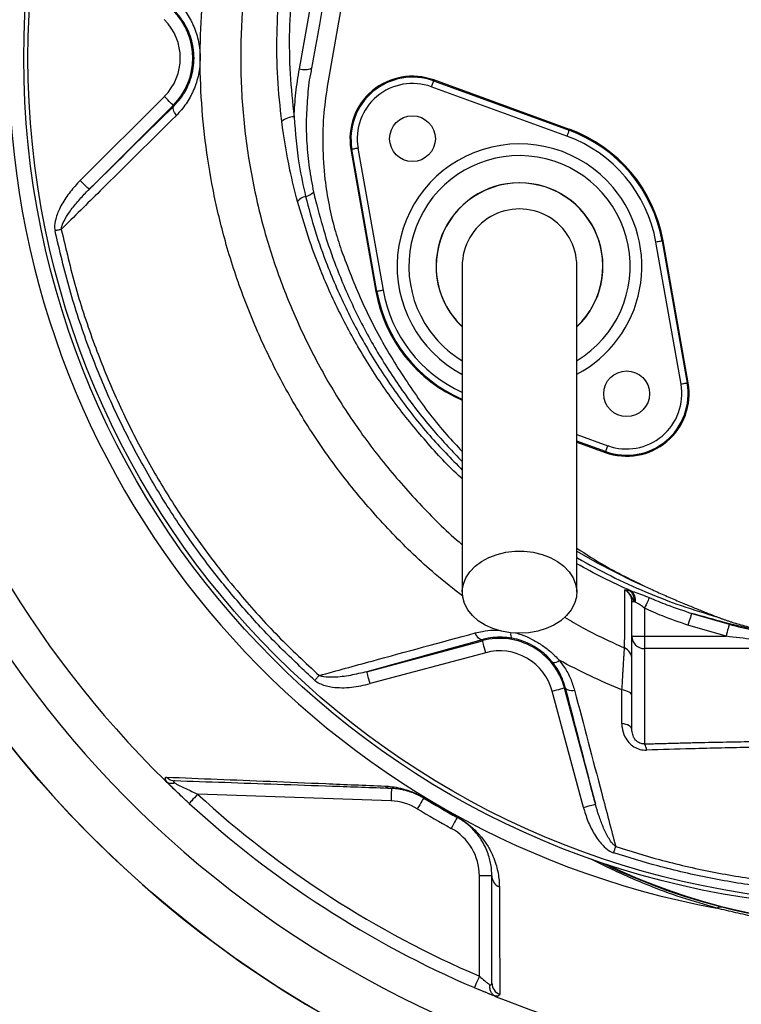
# Model space of a CAD drawing. Header units: millimetres. Extents: x 4424 to 8019, y 4288 to 7883.
# Tile 3 of 11: x 5196 to 6063, y 4949 to 6131. Entities that reach past the tile are written whole.
import ezdxf

# ---------------------------------------------------------------- set-up
doc = ezdxf.new("R2010")
doc.units = ezdxf.units.MM
doc.header["$LTSCALE"] = 5

msp = doc.modelspace()

# ---------------------------------------------------------------- linework, layer by layer
at = {"color": 7, "linetype": 'Continuous', "lineweight": 25}
for p, q in [((5532.1, 6072.2), (5567.4, 6267.5)), ((5596.3, 6226.1), (5566.2, 6055.4)), ((5693, 6057.6), (5693.4, 6058.8)), ((5693, 6057.6), (5855.8, 5998.4)), ((5856.2, 5999.5), (5693.4, 6058.8)), ((5853.2, 5991.4), (5690.4, 6050.6)), ((5269.1, 5938), (5370, 6038.9)), ((5380.6, 6028.3), (5279.7, 5927.4)), ((5381.4, 6027.5), (5380.6, 6028.3)), ((5855.8, 5998.4), (5856.2, 5999.5)), ((5595.1, 5975.5), (5593.9, 5975.3)), ((5593.9, 5975.3), (5624, 5804.7)), ((5625.1, 5804.9), (5595.1, 5975.5)), ((5602.4, 5976.8), (5632.5, 5806.2)), ((5990.2, 5693.4), (5960.1, 5863.9)), ((5967.5, 5865.3), (5968.7, 5865.5)), ((5967.5, 5865.3), (5997.6, 5694.7)), ((5998.7, 5694.9), (5968.7, 5865.5)), ((5625.1, 5804.9), (5624, 5804.7)), ((5997.6, 5694.7), (5998.7, 5694.9)), ((5865.1, 5623.8), (5899.2, 5611.4)), ((5899.6, 5612.5), (5899.2, 5611.4)), ((5928, 5445.7), (5930.1, 5445.2)), ((5931.3, 5390.6), (5931.3, 5432.2)), ((5931.3, 5432.2), (5934, 5432.2)), ((5935.1, 5431.7), (5934, 5432.2)), ((5946.3, 5424.3), (5946.3, 5390.6)), ((6003, 5418.1), (6047.9, 5405)), ((6044.3, 5390.6), (5998.4, 5404)), ((5613, 5348.1), (5751.8, 5385.3)), ((5751.5, 5386.5), (5751.8, 5385.3)), ((5931.3, 5390.6), (5946.3, 5390.6)), ((5931.3, 5278.4), (5931.3, 5390.6)), ((5946.3, 5390.6), (5946.3, 5375.8)), ((5946.3, 5390.6), (6044.3, 5390.6)), ((5755.7, 5370.8), (5616.9, 5333.7)), ((6106.7, 5375.8), (5946.3, 5375.8)), ((5946.3, 5375.8), (5946.3, 5261.3)), ((5873, 5185.1), (5835.6, 5324.7)), ((5851.3, 5328.9), (5850.1, 5328.6)), ((5850.1, 5328.6), (5887.5, 5188.9)), ((5642.1, 5192.8), (5410, 5200.9)), ((5748.1, 4982.3), (5748.1, 5102.9)), ((5763.1, 5102.9), (5748.1, 5102.9)), ((5766.8, 4958.3), (5742.2, 4968.5))]:
    msp.add_line(p, q, dxfattribs=at)
at = {"color": 8, "linetype": 'Continuous', "lineweight": 25}
for p, q in [((5865.1, 5633), (5902.2, 5619.5)), ((5899.6, 5612.5), (5865.1, 5625.1))]:
    msp.add_line(p, q, dxfattribs=at)
at = {"color": 7, "linetype": 'Continuous', "lineweight": 25, "flags": 128}
for points in [[(5693, 6057.6), (5692.9, 6057.5), (5692.8, 6057.1), (5692.6, 6056.4), (5692.2, 6055.5), (5691.9, 6054.5), (5691.4, 6053.3), (5690.9, 6052), (5690.4, 6050.6)], [(5380.6, 6028.3), (5380.3, 6028.6), (5379.7, 6029.2), (5378.7, 6030.2), (5377.4, 6031.5), (5375.8, 6033.1), (5374, 6034.9), (5372, 6036.9), (5370, 6038.9)], [(5384.4, 6016.3), (5383.2, 6018), (5382.2, 6019.7), (5381.4, 6021.4), (5380.9, 6023), (5380.6, 6024.4), (5380.6, 6025.6), (5380.9, 6026.7), (5381.4, 6027.5)], [(5855.8, 5998.4), (5855.7, 5998.2), (5855.6, 5997.8), (5855.3, 5997.2), (5855, 5996.3), (5854.6, 5995.2), (5854.2, 5994), (5853.7, 5992.7), (5853.2, 5991.4)], [(5602.4, 5976.8), (5601, 5976.5), (5599.6, 5976.3), (5598.4, 5976), (5597.3, 5975.8), (5596.3, 5975.7), (5595.7, 5975.6), (5595.2, 5975.5), (5595.1, 5975.5)], [(5279.7, 5927.4), (5279.4, 5927.7), (5278.8, 5928.3), (5277.8, 5929.3), (5276.5, 5930.6), (5274.9, 5932.2), (5273.1, 5934), (5271.1, 5936), (5269.1, 5938)], [(5246.3, 5879.4), (5245.4, 5879.2), (5244.6, 5879), (5243.6, 5878.8), (5242.7, 5878.6), (5241.8, 5878.4), (5240.8, 5878.2), (5239.8, 5878), (5238.8, 5877.8)], [(5967.5, 5865.3), (5967.3, 5865.2), (5966.9, 5865.1), (5966.2, 5865), (5965.3, 5864.9), (5964.2, 5864.7), (5962.9, 5864.4), (5961.5, 5864.2), (5960.1, 5863.9)], [(5632.5, 5806.2), (5631.1, 5805.9), (5629.7, 5805.7), (5628.5, 5805.5), (5627.3, 5805.3), (5626.4, 5805.1), (5625.7, 5805), (5625.3, 5804.9), (5625.1, 5804.9)], [(5997.6, 5694.7), (5997.4, 5694.6), (5997, 5694.6), (5996.3, 5694.4), (5995.4, 5694.3), (5994.2, 5694.1), (5993, 5693.9), (5991.6, 5693.6), (5990.2, 5693.4)], [(5902.2, 5619.5), (5901.7, 5618.2), (5901.2, 5616.9), (5900.8, 5615.7), (5900.4, 5614.6), (5900.1, 5613.7), (5899.8, 5613.1), (5899.7, 5612.6), (5899.6, 5612.5)], [(5796.3, 5394.2), (5785.3, 5394.8), (5774.5, 5396.7), (5764.4, 5399.8), (5755, 5404.1), (5746.7, 5409.3), (5739.7, 5415.5), (5734.2, 5422.4), (5730.3, 5429.8), (5728.1, 5437.6), (5727.6, 5445.5), (5729, 5453.4), (5732, 5461), (5736.8, 5468.2), (5743.1, 5474.7), (5750.7, 5480.5), (5759.6, 5485.2), (5769.4, 5488.9), (5779.9, 5491.5), (5790.8, 5492.7), (5801.8, 5492.7), (5812.8, 5491.5), (5823.3, 5488.9), (5833.1, 5485.2), (5841.9, 5480.5), (5849.6, 5474.7), (5855.9, 5468.2), (5860.6, 5461), (5863.7, 5453.4), (5865, 5445.5), (5864.6, 5437.6), (5862.4, 5429.8), (5858.4, 5422.4), (5852.9, 5415.5), (5845.9, 5409.3), (5837.6, 5404.1), (5828.3, 5399.8), (5818.1, 5396.7), (5807.3, 5394.8), (5796.3, 5394.2)], [(5952.1, 5437), (5951.7, 5436.1), (5951.2, 5435), (5950.6, 5433.6), (5949.8, 5432), (5949, 5430.2), (5948.2, 5428.3), (5947.2, 5426.3), (5946.3, 5424.3)], [(6003, 5418.1), (6002.9, 5417.5), (6002.5, 5416.5), (6002.1, 5415.1), (6001.5, 5413.3), (6000.8, 5411.3), (6000, 5409), (5999.2, 5406.5), (5998.4, 5404)], [(6047.9, 5405), (6047.8, 5404.4), (6047.5, 5403.3), (6047.1, 5401.9), (6046.7, 5400.1), (6046.1, 5398), (6045.5, 5395.7), (6044.9, 5393.2), (6044.3, 5390.6)], [(5751.5, 5386.5), (5750.5, 5386.5), (5749.4, 5386.7), (5748.3, 5387.4), (5747.2, 5388.3), (5746.1, 5389.5), (5745.1, 5391), (5744, 5392.7), (5743.1, 5394.6)], [(5755.7, 5370.8), (5754.9, 5373.6), (5754.2, 5376.3), (5753.5, 5378.8), (5753, 5381), (5752.5, 5382.8), (5752.1, 5384.2), (5751.9, 5385), (5751.8, 5385.3)], [(5616.9, 5333.7), (5616.1, 5336.5), (5615.4, 5339.1), (5614.7, 5341.6), (5614.2, 5343.8), (5613.7, 5345.6), (5613.3, 5347), (5613.1, 5347.8), (5613, 5348.1)], [(5550.6, 5337.7), (5551.3, 5338.5), (5551.9, 5339.3), (5552.6, 5340), (5553.3, 5340.7), (5553.9, 5341.5), (5554.6, 5342.2), (5555.2, 5342.8), (5555.8, 5343.5)], [(5835.6, 5324.7), (5838.4, 5325.4), (5841.1, 5326.2), (5843.6, 5326.8), (5845.8, 5327.4), (5847.6, 5327.9), (5848.9, 5328.3), (5849.8, 5328.5), (5850.1, 5328.6)], [(5851.3, 5328.9), (5851.7, 5328), (5852.5, 5327.3), (5853.6, 5326.6), (5854.9, 5326.1), (5856.5, 5325.8), (5858.3, 5325.6), (5860.3, 5325.6), (5862.4, 5325.7)], [(5931.3, 5318.8), (5931.1, 5320.1), (5930.4, 5321.3), (5929.4, 5322.5), (5927.9, 5323.5), (5926.1, 5324.4), (5924.1, 5325.2), (5921.7, 5325.7), (5919.3, 5326.1)], [(5931.3, 5278.4), (5931.1, 5279.7), (5930.4, 5281), (5929.3, 5282.1), (5927.9, 5283.2), (5926.1, 5284.1), (5924, 5284.8), (5921.6, 5285.4), (5919.1, 5285.7)], [(5399.8, 5189.9), (5392.1, 5197), (5371, 5217.2)], [(5642.6, 5207.8), (5642.6, 5207.5), (5642.6, 5206.7), (5642.5, 5205.3), (5642.4, 5203.4), (5642.4, 5201.1), (5642.3, 5198.6), (5642.2, 5195.7), (5642.1, 5192.8)], [(5410, 5200.9), (5408, 5198.8), (5406.1, 5196.7), (5404.3, 5194.8), (5402.8, 5193.1), (5401.5, 5191.7), (5400.6, 5190.7), (5400, 5190.1), (5399.8, 5189.9)], [(5681.3, 5196.2), (5681.2, 5196), (5680.7, 5195.3), (5680, 5194.1), (5679.1, 5192.5), (5677.9, 5190.5), (5676.5, 5188.3), (5675.1, 5185.9), (5673.6, 5183.4)], [(5681.5, 5196.6), (5681.5, 5196.5), (5681.5, 5196.4), (5681.4, 5196.4), (5681.4, 5196.3), (5681.4, 5196.3), (5681.4, 5196.3), (5681.3, 5196.2), (5681.3, 5196.2)], [(5873, 5185.1), (5875.8, 5185.8), (5878.5, 5186.5), (5881, 5187.2), (5883.2, 5187.8), (5885, 5188.3), (5886.3, 5188.6), (5887.2, 5188.9), (5887.5, 5188.9)], [(5721.5, 5173), (5721.4, 5172.8), (5721, 5172), (5720.3, 5170.8), (5719.4, 5169.2), (5718.3, 5167.2), (5717.1, 5164.9), (5715.7, 5162.4), (5714.3, 5159.9)], [(5721.7, 5173.4), (5721.7, 5173.3), (5721.7, 5173.2), (5721.6, 5173.2), (5721.6, 5173.1), (5721.6, 5173.1), (5721.6, 5173), (5721.6, 5173), (5721.5, 5173)], [(5909.4, 5130.5), (5909.7, 5131.5), (5910, 5132.5), (5910.3, 5133.4), (5910.6, 5134.4), (5910.9, 5135.3), (5911.2, 5136.2), (5911.5, 5137.1), (5911.8, 5138)], [(5748.1, 4982.3), (5747, 4979.6), (5745.8, 4977), (5744.8, 4974.7), (5743.9, 4972.6), (5743.2, 4970.8), (5742.6, 4969.6), (5742.3, 4968.8), (5742.2, 4968.5)]]:
    msp.add_lwpolyline(points, dxfattribs=at)
at = {"color": 8, "linetype": 'Continuous', "lineweight": 25, "flags": 128}
msp.add_lwpolyline([(5865.1, 5493), (5889.4, 5478.7), (5931.9, 5457.2), (5953.4, 5447.6), (5953.4, 5447.6), (5953.4, 5447.6)], dxfattribs=at)
at = {"color": 7, "linetype": 'Continuous', "lineweight": 25}
for centre, radius in [((6221.3, 6085.1), 1797.5), ((6221.3, 6085.1), 1712.5), ((6221.3, 6085.1), 1704.2), ((6221.3, 6085.1), 1655.1), ((6221.3, 6085.1), 1650), ((6221.3, 6085.1), 1612.3), ((6221.3, 6085.1), 1325), ((6221.3, 6085.1), 1020), ((6221.3, 6085.1), 1015), ((5667.8, 5988.3), 27.5), ((5924.9, 5681.9), 27.5)]:
    msp.add_circle(centre, radius, dxfattribs=at)
for centre, radius, start, end in [((6221.3, 6085.1), 1325, 283.8021, 266.0622), ((6221.3, 6085.1), 1262.6, 110.0275, 249.9725), ((6221.3, 6085.1), 1038.2, 100.4364, 259.5636), ((5323.8, 6085.1), 80.3, 315, 45), ((5323.8, 6085.1), 65.3, 315, 45), ((5538.4, 6092.3), 21, 252.7438, 293.3935), ((5667.8, 5988.3), 75, 70, 190), ((5667.8, 5988.3), 73.8, 70, 190), ((5667.8, 5988.3), 66.3, 70, 190), ((5525, 5993.3), 21.1, 88.1484, 132.2375), ((5796.3, 5835.1), 173.8, 10, 70), ((5796.3, 5835.1), 175, 10, 70), ((5796.3, 5835.1), 166.3, 10, 70), ((5796.3, 5835.1), 100, 313.5733, 180), ((5542, 5904.8), 14.4, 99.8906, 146.4122), ((5536.8, 5935.5), 16.7, 279.2296, 317.454), ((5796.3, 5835.1), 68.8, 0, 180.042), ((5796.3, 5835.1), 100, 180, 226.1696), ((6221.3, 6085.1), 1215, 193.4126, 225.5852), ((5796.3, 5835.1), 175, 190, 246.8454), ((5924.9, 5681.9), 75, 250, 10), ((5924.9, 5681.9), 73.8, 250, 10), ((5924.9, 5681.9), 66.3, 250, 10), ((6221.3, 6085.1), 1589, 201.1318, 250.5205), ((5920.2, 5434.2), 14, 352.1795, 55.9834), ((5921.9, 5434.4), 13.5, 348.1795, 52.4469), ((5772.6, 5307.8), 80.3, 15, 105), ((5946.2, 5390.7), 14.9, 180.2816, 270.2788), ((5772.6, 5307.8), 65.3, 15, 105), ((5916.3, 5362.9), 15, 0.0161, 66.2892), ((5837.5, 5368.7), 9.61, 261.8732, 313.5631), ((5935.5, 5253.5), 13.3, 1.4487, 35.5793), ((5383, 5230.7), 13.8, 221.9581, 267.7201), ((5643.1, 5220.8), 13, 231.1748, 267.7707), ((6221.3, 6085.1), 1200, 227.4582, 246.7751), ((5639.8, 5127.9), 65, 58.721, 88), ((6221.3, 6085.1), 1040, 238.721, 241.279), ((6221.3, 6085.1), 1039.6, 238.721, 241.279), ((6221.3, 6085.1), 1215, 227.4582, 246.7751), ((6221.3, 6085.1), 1055, 238.721, 241.279), ((5683.1, 5102.9), 65, 0, 61.279), ((6221.3, 5780.1), 737.5, 243.7466, 296.2534), ((5777.6, 5103), 14.5, 180.4502, 247.5658), ((6038.2, 5055.5), 9.85, 78.3105, 119.9573), ((5777.7, 4974.2), 14.6, 180.4741, 249.9722), ((6221.3, 6085.1), 1215, 248.1183, 291.8817)]:
    msp.add_arc(centre, radius, start, end, dxfattribs=at)
at = {"color": 8, "linetype": 'Continuous', "lineweight": 25}
for centre, radius, start, end in [((5796.3, 5835.1), 146.9, 40, 241.9317), ((5796.3, 5835.1), 132.8, 301.3308, 220), ((5796.3, 5835.1), 100.2, 313.8007, 226.4058), ((5796.3, 5835.1), 146.9, 297.9897, 40), ((5796.3, 5835.1), 173.8, 190, 246.5906), ((5796.3, 5835.1), 166.3, 190, 245.4651), ((5796.3, 5835.1), 132.8, 220, 238.5964), ((5794, 5393.2), 8.33, 169.6613, 217.2721), ((6221.3, 5780.1), 736.8, 244.1486, 295.8514)]:
    msp.add_arc(centre, radius, start, end, dxfattribs=at)
for points, knots in [([(5837.6, 6803), (5830, 6797.2), (5805.5, 6778.6), (5766.9, 6743.8), (5717.8, 6694.7), (5668.8, 6637.5), (5621.1, 6571.9), (5578.7, 6502.7), (5545.7, 6437.7), (5520.3, 6378.3), (5500.9, 6325.2), (5484.9, 6270.9), (5472.6, 6215.8), (5463.9, 6155.5), (5460.6, 6090), (5463.4, 6019.8), (5472.6, 5950.1), (5487.6, 5883.5), (5507.7, 5820.4), (5532.3, 5760.8), (5561.6, 5703.4), (5595.8, 5648.3), (5634.8, 5595.7), (5678.8, 5546.7), (5710, 5515), (5727.3, 5501), (5727.6, 5500.9)], [0, 0, 0, 0, 0.01898, 0.061566, 0.10401, 0.157985, 0.212135, 0.266293, 0.320279, 0.357895, 0.395642, 0.43339, 0.471053, 0.508598, 0.555279, 0.602162, 0.649055, 0.695752, 0.738613, 0.78162, 0.824628, 0.867489, 0.911367, 0.955403, 0.999437, 1, 1, 1, 1]), ([(5728.8, 5438.2), (5717.4, 5447.1), (5687.6, 5470.4), (5643.7, 5513.2), (5597.1, 5565.5), (5555.6, 5621.2), (5519.3, 5679.7), (5488.1, 5740.6), (5462, 5803.8), (5442, 5866.2), (5427.8, 5927), (5418.4, 5986), (5413.2, 6045.7), (5412.5, 6105.4), (5416.2, 6164.9), (5424.6, 6223.9), (5437.4, 6282.1), (5454.3, 6339.4), (5474.7, 6395.5), (5499.3, 6452.6), (5528.6, 6510.6), (5563.1, 6568.8), (5601.4, 6624.7), (5643.4, 6677.8), (5689.2, 6728.7), (5722.8, 6759.9), (5740, 6775.8)], [0, 0, 0, 0, 0.02836, 0.074122, 0.119887, 0.165487, 0.210019, 0.254703, 0.299388, 0.34392, 0.382793, 0.421826, 0.460907, 0.499928, 0.538792, 0.577595, 0.616524, 0.655534, 0.694534, 0.733398, 0.777457, 0.821666, 0.865921, 0.910118, 0.954167, 1, 1, 1, 1]), ([(5539.5, 5919), (5543.2, 5905.1), (5550.5, 5877.3), (5566.9, 5831.4), (5588.5, 5781.6), (5617.2, 5728.8), (5650.4, 5678.6), (5686.9, 5631.9), (5714.3, 5603.9), (5727.6, 5590.3)], [0, 0, 0, 0, 0.113184, 0.226382, 0.382612, 0.539407, 0.696187, 0.852397, 1, 1, 1, 1]), ([(5551.5, 5913.9), (5551.5, 5913.9), (5555.2, 5900.2), (5561.9, 5874.3), (5577.4, 5829.9), (5598, 5782.1), (5625.3, 5731.1), (5657, 5682.7), (5691, 5638.8), (5716, 5612.6), (5727.6, 5600.4)], [0, 0, 0, 0, 0.000001, 0.11392, 0.22784, 0.386199, 0.545124, 0.704049, 0.862408, 1, 1, 1, 1]), ([(5727.6, 5579.8), (5727, 5580.3), (5711.3, 5594.1), (5683.6, 5624.7), (5645.2, 5671.5), (5611.4, 5722), (5581.8, 5774.8), (5559.2, 5824.8), (5542.1, 5870.9), (5534, 5898.8), (5530, 5912.7)], [0, 0, 0, 0, 0.006123, 0.158307, 0.312469, 0.46717, 0.621899, 0.776097, 0.888048, 1, 1, 1, 1]), ([(5865.1, 5485.3), (5865.5, 5485.1), (5878.9, 5477.2), (5906, 5462.7), (5947.5, 5443.6), (5990.2, 5426.9), (6019.7, 5418), (6034.4, 5413.6)], [0, 0, 0, 0, 0.007834, 0.254513, 0.501201, 0.750601, 1, 1, 1, 1]), ([(5930.1, 5445.2), (5918.9, 5450.2), (5896.8, 5460.2), (5875.6, 5471.9), (5865.1, 5477.7)], [0, 0, 0, 0, 0.505129, 1, 1, 1, 1]), ([(5850.3, 5413.6), (5857.6, 5409.3), (5880.8, 5395.5), (5905.5, 5384.3), (5922.4, 5376.6)], [0, 0, 0, 0, 0.313248, 1, 1, 1, 1]), ([(5743.1, 5394.6), (5746, 5395.3), (5753, 5397), (5762.7, 5398.2), (5769.6, 5397.8), (5771.9, 5397.7)], [0, 0, 0, 0, 0.310911, 0.761228, 1, 1, 1, 1]), ([(5791.6, 5394.7), (5793.9, 5394.1), (5800.5, 5392.2), (5810.9, 5387.5), (5822.7, 5380.6), (5834.1, 5372.2), (5840.6, 5365.3), (5844.1, 5361.8)], [0, 0, 0, 0, 0.115246, 0.329897, 0.543169, 0.761458, 1, 1, 1, 1]), ([(5946.3, 5261.3), (5945.4, 5261.3), (5944.1, 5261.3), (5941.7, 5261.8), (5940, 5262.5), (5937.6, 5264), (5935.2, 5266.2), (5932.5, 5270.5), (5931.9, 5273.8), (5931.5, 5275.8)], [0, 0, 0, 0, 0.107651, 0.15111, 0.271009, 0.301758, 0.466508, 0.672574, 1, 1, 1, 1]), ([(6033.3, 5064), (6018.9, 5068.2), (5990.1, 5076.5), (5954.3, 5089.8), (5925, 5102.3), (5901.9, 5113.1), (5888.7, 5119.9), (5882.5, 5123.1)], [0, 0, 0, 0, 0.2486217, 0.4971577, 0.6699983, 0.8431958, 1, 1, 1, 1])]:
    msp.add_open_spline(points, degree=3, knots=knots, dxfattribs=at)
at = {"color": 7, "linetype": 'Continuous', "lineweight": 25}
for points, knots in [([(5510.9, 6008.9), (5509, 6026.3), (5505.3, 6061.3), (5504.6, 6114), (5507.6, 6166.7), (5514.9, 6221.8), (5527.7, 6279), (5546.2, 6337.9), (5569, 6395.2), (5592.2, 6444.3), (5618.3, 6493.1), (5647.2, 6541.8), (5672.5, 6577.3), (5685.1, 6595.1)], [0, 0, 0, 0, 0.084242, 0.168702, 0.253149, 0.337371, 0.435495, 0.533908, 0.632445, 0.730738, 0.792862, 0.896433, 1, 1, 1, 1]), ([(5696.9, 6589.8), (5688.8, 6578.5), (5672.5, 6555.9), (5649.9, 6520.8), (5628.7, 6484.8), (5606.1, 6442.4), (5582.9, 6393.6), (5560.4, 6337.6), (5542.2, 6279.6), (5529.7, 6223.2), (5522.5, 6169.3), (5519.5, 6118), (5520.2, 6066.2), (5523.9, 6031.6), (5525.7, 6014.4)], [0, 0, 0, 0, 0.067317, 0.134635, 0.202408, 0.27018, 0.367566, 0.464934, 0.564271, 0.663591, 0.746802, 0.830016, 0.915007, 1, 1, 1, 1]), ([(5582, 6268.3), (5580.3, 6258.8), (5571.7, 6211.2), (5559.9, 6146.1), (5549.9, 6090.5), (5546.7, 6073)], [0, 0, 0, 0, 0.146241, 0.731194, 1, 1, 1, 1]), ([(5384.4, 6153.9), (5386.5, 6151.8), (5388.6, 6149.5), (5392.5, 6144.8), (5394.4, 6142.3), (5397.9, 6137.2), (5399.5, 6134.5), (5401.8, 6130.4), (5402.5, 6129), (5403.9, 6126.1), (5404.6, 6124.6), (5407.7, 6117.2), (5409.6, 6111), (5411.6, 6101.4), (5412.1, 6098.1), (5412.8, 6091.5), (5413.1, 6085), (5412.7, 6078.4), (5412.1, 6071.8), (5411.6, 6068.5), (5409.6, 6058.9), (5407.6, 6052.8), (5404.5, 6045.4), (5403.8, 6044), (5402.5, 6041.1), (5401.7, 6039.7), (5399.4, 6035.5), (5397.8, 6032.9), (5392.6, 6025.2), (5388.7, 6020.5), (5384.4, 6016.3)], [0, 0, 0, 0, 0.0625, 0.0625, 0.125, 0.125, 0.1875, 0.1875, 0.21875, 0.21875, 0.25, 0.25, 0.375, 0.375, 0.4375, 0.4375, 0.5, 0.5625, 0.5625, 0.625, 0.625, 0.75, 0.75, 0.78125, 0.78125, 0.8125, 0.8125, 0.875, 0.875, 1, 1, 1, 1]), ([(5381.4, 6027.5), (5384.2, 6030.5), (5389.8, 6036.5), (5396.6, 6047.4), (5401.9, 6059.7), (5404.9, 6072.4), (5405.9, 6085.3), (5405, 6097.2), (5402.3, 6108.6), (5398.3, 6119.2), (5392.8, 6129.1), (5387, 6136.9), (5382.9, 6141.1), (5381.4, 6142.7)], [0, 0, 0, 0, 0.102063, 0.206746, 0.307094, 0.411347, 0.500314, 0.59264, 0.676465, 0.762711, 0.852684, 0.944762, 1, 1, 1, 1]), ([(5525.7, 6014.4), (5526.3, 6024), (5527.3, 6043.4), (5530.5, 6062.6), (5532.1, 6072.2)], [0, 0, 0, 0, 0.4986615, 1, 1, 1, 1]), ([(5546.1, 6069.6), (5546.1, 6069.6), (5543.6, 6059.9), (5542.1, 6041), (5539.9, 6011.9), (5540.7, 5982.7), (5543.5, 5953.3), (5547.3, 5933.9), (5549.1, 5924.2)], [0, 0, 0, 0, 0.000002, 0.197864, 0.396072, 0.594282, 0.797135, 1, 1, 1, 1]), ([(5546.7, 6073), (5546.4, 6071.9), (5546.1, 6070.8), (5546.1, 6069.6), (5546.1, 6069.6)], [0, 0, 0, 0, 0.99992, 1, 1, 1, 1]), ([(5566.2, 6055.4), (5564.4, 6043.4), (5560.7, 6018.4), (5559.6, 5979.6), (5561.9, 5942.5), (5567.2, 5909.2), (5573.8, 5880.7), (5579.6, 5862.8), (5582.4, 5854.2)], [0, 0, 0, 0, 0.178042, 0.371274, 0.5705, 0.723217, 0.867121, 1, 1, 1, 1]), ([(5279.7, 5927.4), (5283.1, 5930.8), (5316.8, 5963.9), (5350.8, 5997.4), (5381.4, 6027.5)], [0, 0, 0, 0, 0.100222, 1, 1, 1, 1]), ([(5384.4, 6016.3), (5353.8, 5985.9), (5307.6, 5940), (5261.8, 5894.7), (5246.3, 5879.4)], [0, 0, 0, 0, 0.66094, 1, 1, 1, 1]), ([(5530, 5912.7), (5526.7, 5925.3), (5518.6, 5957), (5513.8, 5989.4), (5510.9, 6008.9)], [0, 0, 0, 0, 0.398249, 1, 1, 1, 1]), ([(5525.7, 6014.4), (5527.2, 5995.1), (5529.7, 5963), (5536.7, 5931.6), (5539.5, 5919)], [0, 0, 0, 0, 0.599445, 1, 1, 1, 1]), ([(5269.1, 5938), (5268, 5936.9), (5262.7, 5931.5), (5253.9, 5921.1), (5244.9, 5906.7), (5239.5, 5893.3), (5237.9, 5883.6), (5238.6, 5879), (5238.8, 5877.8)], [0, 0, 0, 0, 0.0671984, 0.3269951, 0.5862951, 0.7971125, 0.9478511, 1, 1, 1, 1]), ([(5246.3, 5879.4), (5246.4, 5880.2), (5246.9, 5883.7), (5250.1, 5890.7), (5256.5, 5901), (5265.7, 5912.7), (5273.9, 5921.6), (5278.7, 5926.4), (5279.7, 5927.4)], [0, 0, 0, 0, 0.041043, 0.176424, 0.385402, 0.656962, 0.92872, 1, 1, 1, 1]), ([(5549.1, 5924.2), (5550, 5920.3), (5550.9, 5916.4), (5551.5, 5913.9), (5551.5, 5913.9)], [0, 0, 0, 0, 0.999962, 1, 1, 1, 1]), ([(5550.6, 5337.7), (5536.9, 5350.5), (5509.4, 5376), (5470.8, 5417.2), (5434.2, 5460.6), (5398.5, 5508.4), (5364.3, 5560.5), (5332, 5617.4), (5303.2, 5676.6), (5277.6, 5739.9), (5255.4, 5806.9), (5244.3, 5854.1), (5238.8, 5877.8)], [0, 0, 0, 0, 0.088677, 0.177354, 0.267166, 0.356979, 0.459493, 0.562006, 0.666289, 0.770572, 0.884985, 1, 1, 1, 1]), ([(5246.3, 5879.4), (5251.8, 5855.9), (5262.7, 5809.1), (5284.7, 5742.8), (5310, 5680.2), (5338.4, 5621.6), (5370.5, 5565), (5402.4, 5516.4), (5432.8, 5475.3), (5465.6, 5434.8), (5505.9, 5390), (5539.2, 5359), (5555.8, 5343.5)], [0, 0, 0, 0, 0.114719, 0.229438, 0.332727, 0.436237, 0.539746, 0.643034, 0.713194, 0.783353, 0.891677, 1, 1, 1, 1]), ([(5582.4, 5854.2), (5590.1, 5834), (5605.4, 5793.7), (5635.1, 5736.4), (5669.5, 5682.6), (5700.4, 5641.2), (5721.3, 5619.2), (5727.6, 5612.6)], [0, 0, 0, 0, 0.228745, 0.455263, 0.679949, 0.903115, 1, 1, 1, 1]), ([(5727.6, 5835.1), (5727.6, 5834.1), (5727.6, 5832), (5727.6, 5828.4), (5727.6, 5823.6), (5727.6, 5817.4), (5727.6, 5809.6), (5727.6, 5799.9), (5727.6, 5786.9), (5727.6, 5768.9), (5727.6, 5744.7), (5727.6, 5714.2), (5727.6, 5678.6), (5727.6, 5638.5), (5727.6, 5594.3), (5727.6, 5546.6), (5727.6, 5496), (5727.6, 5461.2), (5727.6, 5443.5)], [0, 0, 0, 0, 0.045521, 0.094717, 0.147611, 0.204275, 0.251456, 0.300858, 0.352419, 0.406213, 0.470225, 0.53729, 0.607172, 0.679907, 0.755587, 0.834151, 0.915609, 1, 1, 1, 1]), ([(5865.1, 5443.5), (5865.1, 5460.2), (5865.1, 5493.4), (5865.1, 5542.1), (5865.1, 5589.1), (5865.1, 5633.6), (5865.1, 5675.1), (5865.1, 5712.7), (5865.1, 5744.3), (5865.1, 5769.8), (5865.1, 5789.1), (5865.1, 5803.4), (5865.1, 5815), (5865.1, 5823.7), (5865.1, 5830.2), (5865.1, 5833.4), (5865.1, 5835.1)], [0, 0, 0, 0, 0.079644, 0.158009, 0.235124, 0.311014, 0.385615, 0.459005, 0.531252, 0.593311, 0.65426, 0.714301, 0.773508, 0.85087, 0.92632, 1, 1, 1, 1]), ([(5865.1, 5496.5), (5876.1, 5489.3), (5904.4, 5471), (5934.9, 5456.4), (5953.4, 5447.6)], [0, 0, 0, 0, 0.391791, 1, 1, 1, 1]), ([(5922.4, 5376.6), (5922.4, 5378.8), (5922.5, 5383.1), (5922.6, 5392.2), (5922.7, 5403.4), (5922.7, 5420.1), (5922.7, 5436), (5922.7, 5446.3)], [0, 0, 0, 0, 0.171631, 0.343314, 0.514957, 0.686651, 1, 1, 1, 1]), ([(5922.7, 5446.3), (5922.7, 5446.3), (5922.7, 5446.3), (5922.8, 5446.3), (5923.1, 5446.5), (5924.5, 5446.5), (5926.6, 5446), (5928, 5445.7)], [0, 0, 0, 0, 0.0053624, 0.0261536, 0.1093377, 0.4432566, 1, 1, 1, 1]), ([(5934, 5432.2), (5933.3, 5433.5), (5932.1, 5435.9), (5930, 5440), (5927.7, 5442.8), (5925.8, 5444.4), (5924.9, 5445), (5924, 5445.6), (5923.3, 5446), (5922.9, 5446.2), (5922.7, 5446.3), (5922.7, 5446.3)], [0, 0, 0, 0, 0.274839, 0.497445, 0.744566, 0.819609, 0.87876, 0.919977, 0.971954, 0.996321, 1, 1, 1, 1]), ([(5931.3, 5432.2), (5931.1, 5434), (5930.8, 5437.5), (5928.2, 5442.1), (5925.2, 5444.9), (5923.2, 5446), (5922.7, 5446.3)], [0, 0, 0, 0, 0.303731, 0.605659, 0.903128, 1, 1, 1, 1]), ([(5930.1, 5445.2), (5931.3, 5444.7), (5935.3, 5443.4), (5942.8, 5440.9), (5949, 5438.3), (5952.1, 5437)], [0, 0, 0, 0, 0.180279, 0.580109, 1, 1, 1, 1]), ([(5953.4, 5447.6), (5956.1, 5446.4), (5961.5, 5443.9), (5969.6, 5440.3), (5977.7, 5436.8), (5985.7, 5433.4), (5995.3, 5429.3), (6006.9, 5424.5), (6020.5, 5419), (6029.7, 5415.4), (6034.4, 5413.6)], [0, 0, 0, 0, 0.101917, 0.202879, 0.302889, 0.401951, 0.500069, 0.66183, 0.828469, 1, 1, 1, 1]), ([(5946.3, 5424.3), (5944.7, 5425.7), (5941.7, 5428.3), (5937.6, 5430.3), (5935.7, 5431.3), (5935.1, 5431.7)], [0, 0, 0, 0, 0.423278, 0.812687, 1, 1, 1, 1]), ([(5952.1, 5437), (5959.1, 5434.1), (5975.9, 5427.2), (5993.1, 5421.4), (6003, 5418.1)], [0, 0, 0, 0, 0.420027, 1, 1, 1, 1]), ([(5998.4, 5404), (5988.2, 5407.5), (5970.6, 5413.6), (5953.5, 5421.1), (5946.3, 5424.3)], [0, 0, 0, 0, 0.579803, 1, 1, 1, 1]), ([(6104, 5395), (6104, 5395), (6097.5, 5396.6), (6077.1, 5398.7), (6043.3, 5406.6), (6016.5, 5414.3), (6003, 5418.1)], [0, 0, 0, 0, 0.000003, 0.193053, 0.595795, 1, 1, 1, 1]), ([(6034.4, 5413.6), (6035.5, 5413.2), (6037.6, 5412.3), (6041, 5411.1), (6044.4, 5409.9), (6047.9, 5408.7), (6053.1, 5407.1), (6060, 5405), (6068.7, 5402.6), (6077.5, 5400.4), (6086.2, 5398.4), (6095.1, 5396.5), (6101.1, 5395.5), (6104, 5395)], [0, 0, 0, 0, 0.048202, 0.097322, 0.147367, 0.198347, 0.250267, 0.373775, 0.500284, 0.624448, 0.74908, 0.874243, 1, 1, 1, 1]), ([(6047.9, 5405), (6058.1, 5402.4), (6068.2, 5400), (6088.6, 5395.5), (6098.8, 5393.5), (6109.1, 5391.7)], [0, 0, 0, 0, 0.5, 0.5, 1, 1, 1, 1]), ([(5555.8, 5343.5), (5577, 5349.3), (5639, 5366.3), (5701.8, 5383.4), (5743.1, 5394.6)], [0, 0, 0, 0, 0.341528, 1, 1, 1, 1]), ([(5787.4, 5388.2), (5785.3, 5388.5), (5779.4, 5389.4), (5769.8, 5389.6), (5759.8, 5388.6), (5753.9, 5387.1), (5751.5, 5386.5)], [0, 0, 0, 0, 0.165191, 0.47182, 0.785552, 1, 1, 1, 1]), ([(5836.1, 5359.2), (5833.3, 5362.4), (5828.2, 5368.3), (5818.8, 5375.6), (5808.9, 5381.4), (5798.3, 5385.8), (5791.1, 5387.4), (5787.4, 5388.2)], [0, 0, 0, 0, 0.220339, 0.411844, 0.610316, 0.80221, 1, 1, 1, 1]), ([(6106.7, 5383.8), (6096.8, 5384.8), (6075.9, 5386.7), (6055.1, 5389.3), (6044.3, 5390.6)], [0, 0, 0, 0, 0.477243, 1, 1, 1, 1]), ([(5919.3, 5326.1), (5919.7, 5333.3), (5920.1, 5339.9), (5920.5, 5347.4), (5920.6, 5348.9), (5920.8, 5351.7), (5920.9, 5353.1), (5921.1, 5357.1), (5921.3, 5359.5), (5921.5, 5363.9), (5921.7, 5365.9), (5921.8, 5368.5), (5921.9, 5369.3), (5922, 5370.9), (5922, 5371.6), (5922.2, 5374.8), (5922.3, 5376.2), (5922.4, 5376.6)], [0, 0, 0, 0, 0.25, 0.25, 0.3125, 0.3125, 0.375, 0.375, 0.5, 0.5, 0.625, 0.625, 0.6875, 0.6875, 0.75, 0.75, 1, 1, 1, 1]), ([(5851.3, 5328.9), (5850.1, 5332.8), (5847.7, 5340.6), (5842.4, 5350.8), (5837.9, 5356.8), (5836.1, 5359.2)], [0, 0, 0, 0, 0.368728, 0.746877, 1, 1, 1, 1]), ([(5919.3, 5326.1), (5906.4, 5331.4), (5893.7, 5337), (5868.7, 5348.9), (5856.3, 5355.2), (5844.1, 5361.8)], [0, 0, 0, 0, 0.5, 0.5, 1, 1, 1, 1]), ([(5844.1, 5361.8), (5846.2, 5358.9), (5851.5, 5352), (5857.9, 5339.9), (5860.9, 5330.5), (5862.4, 5325.7)], [0, 0, 0, 0, 0.255837, 0.622957, 1, 1, 1, 1]), ([(5613, 5348.1), (5606.5, 5346.5), (5593.5, 5343.2), (5576.1, 5341.2), (5563.7, 5341.3), (5557.9, 5342.6), (5556, 5343.4), (5555.8, 5343.5)], [0, 0, 0, 0, 0.347308, 0.693974, 0.898539, 0.984207, 1, 1, 1, 1]), ([(5550.6, 5337.7), (5551, 5337.4), (5553.1, 5335.6), (5559.9, 5331.9), (5574.4, 5328.6), (5594.6, 5328.6), (5609.5, 5332), (5616.9, 5333.7)], [0, 0, 0, 0, 0.0206674, 0.1221624, 0.3354486, 0.6669526, 1, 1, 1, 1]), ([(5887.5, 5188.9), (5886.1, 5194.3), (5874.1, 5240.7), (5862, 5287.5), (5851.3, 5328.9)], [0, 0, 0, 0, 0.116776, 1, 1, 1, 1]), ([(5862.4, 5325.7), (5873.3, 5284.3), (5889.9, 5221.3), (5906.2, 5159.2), (5911.8, 5138)], [0, 0, 0, 0, 0.658362, 1, 1, 1, 1]), ([(5919.1, 5285.7), (5919.2, 5294.4), (5919.2, 5307.9), (5919.3, 5321.3), (5919.3, 5326.1)], [0, 0, 0, 0, 0.6462209, 1, 1, 1, 1]), ([(5919.1, 5285.7), (5919.2, 5284.2), (5919.4, 5278.9), (5921.8, 5270.9), (5927.1, 5263), (5933.4, 5257.7), (5940.8, 5254.3), (5946.1, 5254), (5948.8, 5253.9)], [0, 0, 0, 0, 0.1010419, 0.3576252, 0.5320121, 0.6877954, 0.8439007, 1, 1, 1, 1]), ([(5931.5, 5275.8), (5931.5, 5275.9), (5931.2, 5276.8), (5931.3, 5277.6), (5931.3, 5278.4)], [0, 0, 0, 0, 0.043667, 1, 1, 1, 1]), ([(5946.3, 5261.3), (5949.2, 5261.4), (5954.9, 5261.5), (5963.6, 5261.8), (5972.1, 5262), (5980.7, 5262.2), (5989.2, 5262.5), (5997.7, 5262.7), (6006.1, 5262.9), (6023.2, 5263.3), (6048.8, 5263.8), (6083.2, 5264.4), (6117.6, 5264.9), (6152.1, 5265.3), (6186.7, 5265.5), (6221.2, 5265.5), (6255.7, 5265.5), (6290.1, 5265.3), (6324.8, 5264.9), (6353.5, 5264.5), (6376.2, 5264.1), (6393, 5263.8), (6409.9, 5263.5), (6427, 5263.1), (6444.1, 5262.7), (6461.4, 5262.3), (6478.8, 5261.8), (6490.5, 5261.4), (6496.3, 5261.3)], [0, 0, 0, 0, 0.015939, 0.031794, 0.047567, 0.063258, 0.078867, 0.094395, 0.109843, 0.12521, 0.188192, 0.250162, 0.312872, 0.374969, 0.437621, 0.500012, 0.561814, 0.624018, 0.686676, 0.749836, 0.780101, 0.810643, 0.841468, 0.872581, 0.903986, 0.935688, 0.967691, 1, 1, 1, 1]), ([(6493.8, 5253.9), (6475.6, 5254.4), (6433.5, 5255.7), (6366.7, 5257.3), (6293.6, 5258.3), (6220.4, 5258.7), (6147.3, 5258.3), (6074.7, 5257.2), (6008.5, 5255.7), (5966.8, 5254.4), (5948.8, 5253.9)], [0, 0, 0, 0, 0.101428, 0.234929, 0.368527, 0.501991, 0.634583, 0.767307, 0.899937, 1, 1, 1, 1]), ([(5371, 5217.2), (5371.3, 5216.9), (5371.6, 5216.6), (5372.2, 5216.1), (5372.5, 5215.9), (5372.8, 5215.7)], [0, 0, 0, 0, 0.5, 0.5, 1, 1, 1, 1]), ([(5399.8, 5189.9), (5397.1, 5192.3), (5394.5, 5194.8), (5389.3, 5199.7), (5386.7, 5202.1), (5382.9, 5205.7), (5381.7, 5206.8), (5379.3, 5209.1), (5378.2, 5210.3), (5375.9, 5212.4), (5374.8, 5213.5), (5372.8, 5215.4), (5371.9, 5216.4), (5371, 5217.2)], [0, 0, 0, 0, 0.25, 0.25, 0.5, 0.5, 0.625, 0.625, 0.75, 0.75, 0.875, 0.875, 1, 1, 1, 1]), ([(5372.8, 5215.7), (5372.3, 5216.6), (5371.8, 5217.4), (5371.3, 5218.9), (5371.1, 5219.5), (5371.1, 5220.5), (5371.2, 5220.9), (5371.8, 5221.4), (5372.2, 5221.5), (5372.7, 5221.5)], [0, 0, 0, 0, 0.25, 0.25, 0.5, 0.5, 0.75, 0.75, 1, 1, 1, 1]), ([(5372.7, 5221.5), (5392.6, 5220.6), (5412.8, 5219.8), (5454.1, 5218.1), (5475.2, 5217.3), (5518.5, 5215.5), (5540.7, 5214.6), (5586.6, 5212.7), (5610.3, 5211.7), (5635, 5210.7)], [0, 0, 0, 0, 0.25, 0.25, 0.5, 0.5, 0.75, 0.75, 1, 1, 1, 1]), ([(5372.8, 5215.7), (5373.4, 5215.3), (5374.1, 5214.9), (5375.5, 5214.4), (5376.3, 5214.2), (5377.9, 5214), (5378.7, 5214), (5380, 5214), (5380.4, 5214.1), (5381.3, 5214.2), (5381.8, 5214.3), (5382.2, 5214.4)], [0, 0, 0, 0, 0.25, 0.25, 0.5, 0.5, 0.75, 0.75, 0.875, 0.875, 1, 1, 1, 1]), ([(5382.4, 5216.9), (5382, 5216.9), (5381.6, 5216.9), (5381, 5216.7), (5380.9, 5216.5), (5380.8, 5216.1), (5380.9, 5215.8), (5381.4, 5215.1), (5381.8, 5214.7), (5382.2, 5214.4)], [0, 0, 0, 0, 0.25, 0.25, 0.5, 0.5, 0.75, 0.75, 1, 1, 1, 1]), ([(5642.6, 5207.8), (5618.1, 5208.7), (5594.7, 5209.5), (5549.2, 5211.1), (5527.1, 5211.8), (5484.2, 5213.3), (5463.2, 5214.1), (5422.2, 5215.5), (5402.2, 5216.2), (5382.4, 5216.9)], [0, 0, 0, 0, 0.25, 0.25, 0.5, 0.5, 0.75, 0.75, 1, 1, 1, 1]), ([(5382.2, 5214.4), (5383.2, 5213.9), (5384.3, 5213.3), (5386.5, 5212.2), (5387.6, 5211.7), (5391, 5210), (5393.3, 5208.9), (5398, 5206.6), (5400.4, 5205.5), (5405.2, 5203.2), (5407.6, 5202.1), (5410, 5200.9)], [0, 0, 0, 0, 0.125, 0.125, 0.25, 0.25, 0.5, 0.5, 0.75, 0.75, 1, 1, 1, 1]), ([(5635, 5210.7), (5637.6, 5210.6), (5640.4, 5210.3), (5646.4, 5209.6), (5649.7, 5209), (5655.1, 5207.7), (5657, 5207.2), (5661, 5206), (5663.2, 5205.3), (5666.7, 5203.9), (5668, 5203.4), (5670.5, 5202.4), (5671.8, 5201.8), (5674.4, 5200.5), (5675.9, 5199.8), (5678.7, 5198.2), (5680.1, 5197.4), (5681.5, 5196.6)], [0, 0, 0, 0, 0.25, 0.25, 0.5, 0.5, 0.625, 0.625, 0.75, 0.75, 0.8125, 0.8125, 0.875, 0.875, 0.9375, 0.9375, 1, 1, 1, 1]), ([(5681.3, 5196.2), (5680, 5197), (5678.7, 5197.8), (5676.8, 5198.8), (5676.1, 5199.2), (5674.9, 5199.8), (5674.3, 5200.1), (5672.5, 5200.9), (5671.4, 5201.4), (5669.2, 5202.3), (5668.2, 5202.7), (5665.3, 5203.7), (5663.5, 5204.3), (5660.2, 5205.2), (5658.7, 5205.6), (5654.3, 5206.6), (5651.7, 5207), (5646.9, 5207.6), (5644.7, 5207.7), (5642.6, 5207.8)], [0, 0, 0, 0, 0.0625, 0.0625, 0.09375, 0.09375, 0.125, 0.125, 0.1875, 0.1875, 0.25, 0.25, 0.375, 0.375, 0.5, 0.5, 0.75, 0.75, 1, 1, 1, 1]), ([(5873, 5185.1), (5873.4, 5183.8), (5875.3, 5176.8), (5879.8, 5164.4), (5887.7, 5149.7), (5896.5, 5138.5), (5904.1, 5132.5), (5908.3, 5130.9), (5909.4, 5130.5)], [0, 0, 0, 0, 0.059074, 0.3214235, 0.5832531, 0.7972879, 0.9516162, 1, 1, 1, 1]), ([(5911.8, 5138), (5910.8, 5138.7), (5909.9, 5139.5), (5908.3, 5141.2), (5907.5, 5142.1), (5905.3, 5145), (5904, 5147), (5900.4, 5153.2), (5898.4, 5157.5), (5894.7, 5166.3), (5893.1, 5170.7), (5890.1, 5179.8), (5888.7, 5184.3), (5887.5, 5188.9)], [0, 0, 0, 0, 0.0625, 0.0625, 0.125, 0.125, 0.25, 0.25, 0.5, 0.5, 0.75, 0.75, 1, 1, 1, 1]), ([(5763.1, 5102.9), (5763.1, 5107.2), (5762.8, 5111.7), (5761.6, 5118.7), (5761, 5121.1), (5759.7, 5126.1), (5758.9, 5128.6), (5756.9, 5133.8), (5755.7, 5136.5), (5753.5, 5140.8), (5752.7, 5142.3), (5751, 5145.3), (5750, 5146.8), (5747.8, 5150), (5746.5, 5151.7), (5743.7, 5155.1), (5742.1, 5156.9), (5739.2, 5159.9), (5738.2, 5160.9), (5735.8, 5163), (5734.6, 5164.1), (5732.4, 5165.9), (5731.6, 5166.5), (5729.9, 5167.8), (5729, 5168.4), (5727.1, 5169.7), (5726, 5170.4), (5723.9, 5171.7), (5722.7, 5172.4), (5721.5, 5173)], [0, 0, 0, 0, 0.25, 0.25, 0.375, 0.375, 0.5, 0.5, 0.625, 0.625, 0.6875, 0.6875, 0.75, 0.75, 0.8125, 0.8125, 0.875, 0.875, 0.90625, 0.90625, 0.9375, 0.9375, 0.953125, 0.953125, 0.96875, 0.96875, 0.984375, 0.984375, 1, 1, 1, 1]), ([(5721.7, 5173.4), (5722.9, 5172.7), (5724.1, 5172), (5726.4, 5170.6), (5727.5, 5169.9), (5730.7, 5167.8), (5732.6, 5166.5), (5736.1, 5163.8), (5737.7, 5162.5), (5740.5, 5160), (5741.8, 5158.8), (5744.2, 5156.4), (5745.3, 5155.3), (5747.4, 5153.1), (5748.3, 5152), (5751, 5148.9), (5752.5, 5146.9), (5755.3, 5143), (5756.6, 5141.2), (5758.8, 5137.5), (5759.9, 5135.7), (5762.6, 5130.5), (5764.1, 5127.2), (5766.7, 5120.8), (5767.7, 5117.8), (5769.4, 5111.8), (5770, 5108.8), (5771.6, 5100.3), (5772.1, 5094.8), (5772.1, 5089.5)], [0, 0, 0, 0, 0.015625, 0.015625, 0.03125, 0.03125, 0.0625, 0.0625, 0.09375, 0.09375, 0.125, 0.125, 0.15625, 0.15625, 0.1875, 0.1875, 0.25, 0.25, 0.3125, 0.3125, 0.375, 0.375, 0.5, 0.5, 0.625, 0.625, 0.75, 0.75, 1, 1, 1, 1]), ([(5911.8, 5138), (5929.2, 5132.6), (5967.3, 5120.8), (6027.4, 5107.1), (6091.6, 5096.5), (6156.3, 5090.1), (6225.7, 5087.8), (6299.5, 5090.8), (6377.2, 5099.9), (6445.1, 5113.4), (6496.1, 5127), (6521.6, 5135), (6530.8, 5138)], [0, 0, 0, 0, 0.086863, 0.19004, 0.293436, 0.396833, 0.500009, 0.624134, 0.74845, 0.872574, 0.953846, 1, 1, 1, 1]), ([(6533.3, 5130.5), (6524, 5127.6), (6491.8, 5117.4), (6435.8, 5103.2), (6364.9, 5090.3), (6293.3, 5082.6), (6223.5, 5080), (6155.8, 5082.3), (6090.5, 5088.7), (6025.8, 5099.4), (5965.3, 5113.2), (5926.9, 5125.1), (5909.4, 5130.5)], [0, 0, 0, 0, 0.046153, 0.159466, 0.273072, 0.386677, 0.49999, 0.603167, 0.706564, 0.809962, 0.913138, 1, 1, 1, 1]), ([(6409.4, 5064), (6379.4, 5056.2), (6348.7, 5050.3), (6301.7, 5044.2), (6285.8, 5042.6), (6261.8, 5041.1), (6253.8, 5040.7), (6241.6, 5040.3), (6237.5, 5040.2), (6229.4, 5040), (6225.4, 5040), (6189, 5040), (6157.2, 5042.1), (6110.1, 5048.2), (6094.5, 5050.7), (6071.3, 5055.2), (6063.6, 5056.8), (6048.3, 5060.3), (6040.8, 5062.1), (6033.3, 5064)], [0, 0, 0, 0, 0.25, 0.25, 0.375, 0.375, 0.4375, 0.4375, 0.46875, 0.46875, 0.5, 0.5, 0.75, 0.75, 0.875, 0.875, 0.9375, 0.9375, 1, 1, 1, 1]), ([(5748.1, 4982.3), (5750.4, 4980.3), (5752.7, 4978.4), (5755.9, 4975.7), (5757, 4974.9), (5758.9, 4973.3), (5759.8, 4972.6), (5760.6, 4971.9)], [0, 0, 0, 0, 0.5, 0.5, 0.75, 0.75, 1, 1, 1, 1]), ([(5768.5, 4957.6), (5767.8, 4957.9), (5767, 4958.2), (5765.3, 4958.9), (5764.4, 4959.2), (5762.5, 4960), (5761.5, 4960.4), (5759.4, 4961.3), (5758.2, 4961.8), (5754.8, 4963.2), (5752.4, 4964.2), (5748.6, 4965.8), (5747.3, 4966.3), (5744.8, 4967.4), (5743.5, 4968), (5742.2, 4968.5)], [0, 0, 0, 0, 0.125, 0.125, 0.25, 0.25, 0.375, 0.375, 0.5, 0.5, 0.75, 0.75, 0.875, 0.875, 1, 1, 1, 1]), ([(5766.7, 4958.4), (5765.7, 4959), (5764.8, 4959.8), (5763.6, 4961.2), (5763.2, 4961.7), (5762.5, 4962.8), (5762.2, 4963.4), (5761.4, 4965.1), (5761, 4966.4), (5760.7, 4968.5), (5760.6, 4969.1), (5760.5, 4970.5), (5760.5, 4971.3), (5760.6, 4971.9)], [0, 0, 0, 0, 0.25, 0.25, 0.375, 0.375, 0.5, 0.5, 0.75, 0.75, 0.875, 0.875, 1, 1, 1, 1]), ([(5760.6, 4971.9), (5761, 4971.9), (5761.4, 4972), (5762, 4972.1), (5762.3, 4972.3), (5762.9, 4972.8), (5763.1, 4973.4), (5763.1, 4974.1)], [0, 0, 0, 0, 0.25, 0.25, 0.5, 0.5, 1, 1, 1, 1]), ([(5772.7, 4960.5), (5772.7, 4959.7), (5772.2, 4959.1), (5770.2, 4958.4), (5768.7, 4958.3), (5766.7, 4958.4)], [0, 0, 0, 0, 0.5, 0.5, 1, 1, 1, 1])]:
    msp.add_open_spline(points, degree=3, knots=knots, dxfattribs=at)
for points in [[(5751.5, 5386.5), (5705, 5373.7), (5658.9, 5360.9), (5613, 5348.1)], [(5763.1, 4974.1), (5763.1, 5016.6), (5763.1, 5059.5), (5763.1, 5102.9)], [(5772.1, 5089.5), (5772.3, 5046.1), (5772.5, 5003.1), (5772.7, 4960.5)], [(5766.7, 4958.4), (5767.2, 4958.1), (5767.9, 4957.9), (5768.5, 4957.6)]]:
    msp.add_open_spline(points, degree=3, dxfattribs=at)

doc.saveas('drawing.dxf')
